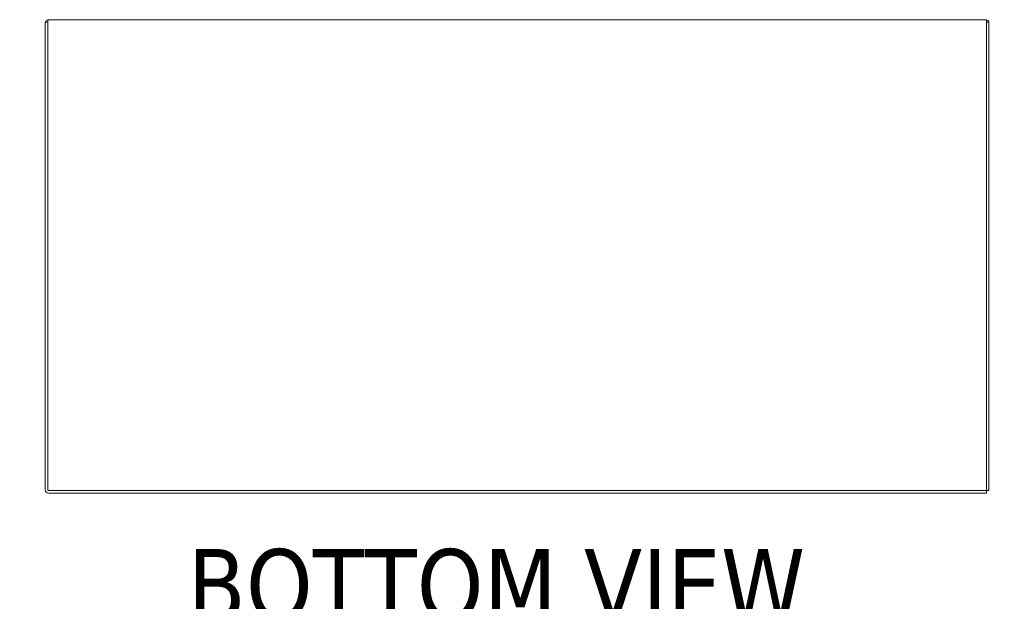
# Model space of a CAD drawing. Header units: inches. Extents: x 3 to 388, y 9 to 244.
# Tile 4 of 53: x 143 to 181, y 50 to 73. Entities that reach past the tile are written whole.
import ezdxf

# ---------------------------------------------------------------- set-up
doc = ezdxf.new("R2010")
doc.units = ezdxf.units.IN
doc.header["$LTSCALE"] = 23
doc.header["$MEASUREMENT"] = 0
for name, color, linetype, lineweight in [('Dimension (ANSI)', 7, 'Continuous', 5), ('Symbol (ANSI)', 7, 'Continuous', 5), ('Visible (ANSI)', 7, 'Continuous', 5)]:
    doc.layers.add(name, color=color, linetype=linetype, lineweight=lineweight)
doc.styles.add('ROMANS', font='romans.shx')
doc.styles.add('Text Style168', font='tahoma.ttf')
doc.dimstyles.new('Default (ANSI)', dxfattribs={"dimscale": 23, "dimtxt": 0.08, "dimasz": 0.098425, "dimexe": 0.125, "dimexo": 0.0625, "dimgap": 0.031496, "dimtad": 0, "dimtih": 1, "dimtoh": 1, "dimrnd": 1e-08, "dimzin": 0, "dimdsep": 46, "dimtxsty": 'ROMANS', "dimcen": 0.09, "dimdle": 0.393701, "dimclrd": 256, "dimclre": 256, "dimclrt": 256, "dimadec": 0, "dimazin": 0, "dimtfac": 1.25, "dimtofl": 0, "dimtmove": 0, "dimatfit": 3, "dimfxl": 0, "dimtolj": 1, "dimtzin": 0, "dimlwd": -1, "dimlwe": -1, "dimarcsym": 0})

# ---------------------------------------------------------------- blocks, each defined once
blk = doc.blocks.new('*D12')
at = {"layer": 'Defpoints', "color": 0}
for p in [(180.023, 72.761), (180.023, 54.636), (187.951, 54.636)]:
    blk.add_point(p, dxfattribs=at)
at = {"layer": 'Dimension (ANSI)'}
for p, q in [((181.461, 72.761), (190.826, 72.761)), ((187.951, 70.497), (187.951, 68.41)), ((187.951, 56.9), (187.951, 58.988)), ((181.461, 54.636), (190.826, 54.636))]:
    blk.add_line(p, q, dxfattribs=at)
for points in [[(187.574, 70.497), (188.328, 70.497), (187.951, 72.761)], [(187.574, 56.9), (188.328, 56.9), (187.951, 54.636)]]:
    blk.add_solid(points, dxfattribs=at)
at = {"layer": 'Dimension (ANSI)', "insert": (187.951, 63.699), "char_height": 1.84, "attachment_point": 5, "style": 'ROMANS'}
blk.add_mtext('\\A1;18.13\\PTUB\\PDEPTH', dxfattribs=at)
blk = doc.blocks.new('*D13')
at = {"layer": 'Defpoints', "color": 0}
for p in [(179.117, 73.863), (180.023, 54.636), (197.206, 54.636)]:
    blk.add_point(p, dxfattribs=at)
at = {"layer": 'Dimension (ANSI)'}
for p, q in [((180.555, 73.863), (200.081, 73.863)), ((197.206, 71.599), (197.206, 66.998)), ((197.206, 56.9), (197.206, 63.709)), ((181.461, 54.636), (200.081, 54.636))]:
    blk.add_line(p, q, dxfattribs=at)
for points in [[(196.828, 71.599), (197.583, 71.599), (197.206, 73.863)], [(196.828, 56.9), (197.583, 56.9), (197.206, 54.636)]]:
    blk.add_solid(points, dxfattribs=at)
at = {"layer": 'Dimension (ANSI)', "insert": (193.657, 66.274), "char_height": 1.84, "attachment_point": 1, "style": 'ROMANS'}
blk.add_mtext('\\A1;19.23', dxfattribs=at)
blk = doc.blocks.new('*D26')
at = {"layer": 'Defpoints', "color": 0}
for p in [(143.992, 83.852), (144.805, 73.738), (143.992, 72.668)]:
    blk.add_point(p, dxfattribs=at)
at = {"layer": 'Dimension (ANSI)'}
for p, q in [((143.992, 74.105), (143.992, 86.727)), ((144.805, 75.176), (144.805, 86.727)), ((141.728, 83.852), (138.894, 83.852)), ((147.069, 83.852), (149.332, 83.852))]:
    blk.add_line(p, q, dxfattribs=at)
for points in [[(141.728, 84.229), (141.728, 83.475), (143.992, 83.852)], [(147.069, 84.229), (147.069, 83.475), (144.805, 83.852)]]:
    blk.add_solid(points, dxfattribs=at)
at = {"layer": 'Dimension (ANSI)', "insert": (130.284, 85.254), "char_height": 1.84, "attachment_point": 1, "style": 'ROMANS'}
blk.add_mtext('\\A1;(0.81)', dxfattribs=at)

msp = doc.modelspace()

# ---------------------------------------------------------------- linework, layer by layer
at = {"layer": 'Visible (ANSI)'}
for p, q in [((144.0854, 72.7612), (180.023, 72.7612)), ((144.0854, 72.7612), (144.0854, 72.6363)), ((180.023, 72.6363), (180.023, 72.7612)), ((143.9917, 72.6675), (143.9917, 54.7612)), ((144.0854, 72.6675), (143.9917, 72.6675)), ((144.0854, 72.6363), (144.0854, 54.7299)), ((180.1167, 72.6675), (180.023, 72.6675)), ((180.023, 54.7299), (180.023, 72.6363)), ((180.1167, 72.6675), (180.1167, 54.7299)), ((144.0854, 54.7299), (180.023, 54.7299)), ((180.023, 54.6362), (180.023, 54.7299)), ((180.1167, 54.7299), (180.023, 54.7299)), ((180.023, 54.6362), (144.1167, 54.6362))]:
    msp.add_line(p, q, dxfattribs=at)
for centre, start, end in [((144.1167, 72.6363), 104.48343, 165.51657), ((179.9918, 72.6363), 14.48343, 75.51657), ((144.1167, 54.7612), 180, 270)]:
    msp.add_arc(centre, 0.1249, start, end, dxfattribs=at)

# ---------------------------------------------------------------- texts
at = {"layer": 'Symbol (ANSI)', "insert": (149.4361, 49.6769), "char_height": 2.76, "attachment_point": 7, "line_spacing_factor": 1.675974, "style": 'Text Style168'}
msp.add_mtext('BOTTOM VIEW', dxfattribs=at)

# ---------------------------------------------------------------- dimensions: what is measured, and where the dimension line sits
at = {"layer": 'Dimension (ANSI)'}
for base, p1, p2, angle, text, override, picture, middle in [((143.9917, 83.8521), (144.8047, 73.7381), (143.9917, 72.6675), 180, '(<>)', {"dimgap": 0.031496, "dimtih": 0, "dimtoh": 0, "dimdec": 2, "dimtol": 0, "dimlim": 0, "dimtp": 0, "dimtm": 0, "dimtdec": 2, "dimatfit": 1}, '*D26', (134.2264, 83.8521)), ((187.9509763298, 54.6362462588), (180.0230383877, 72.7612462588), (180.0230383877, 54.6362462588), 270, '<>\\PTUB\\PDEPTH', {"dimdec": 2, "dimtp": 0, "dimtm": 0, "dimtdec": 2, "dimatfit": 1}, '*D12', (187.9509763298, 63.6987462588))]:
    dim = msp.add_linear_dim(base=base, p1=p1, p2=p2, angle=angle, text=text, dimstyle='Default (ANSI)', override=override, dxfattribs=at)
    dim.commit()
    dim.dimension.update_dxf_attribs({"geometry": picture, "text_midpoint": middle, "dimtype": 160})
dim = msp.add_linear_dim(base=(197.2057, 54.6362), p1=(179.1173, 73.863), p2=(180.023, 54.6362), angle=270, dimstyle='Default (ANSI)', override={"dimdec": 2, "dimtp": 0, "dimtm": 0, "dimtdec": 2, "dimatfit": 1}, dxfattribs=at)
dim.commit()
dim.dimension.update_dxf_attribs({"geometry": '*D13', "text_midpoint": (197.2057, 65.3537), "dimtype": 160})

doc.saveas('drawing.dxf')
